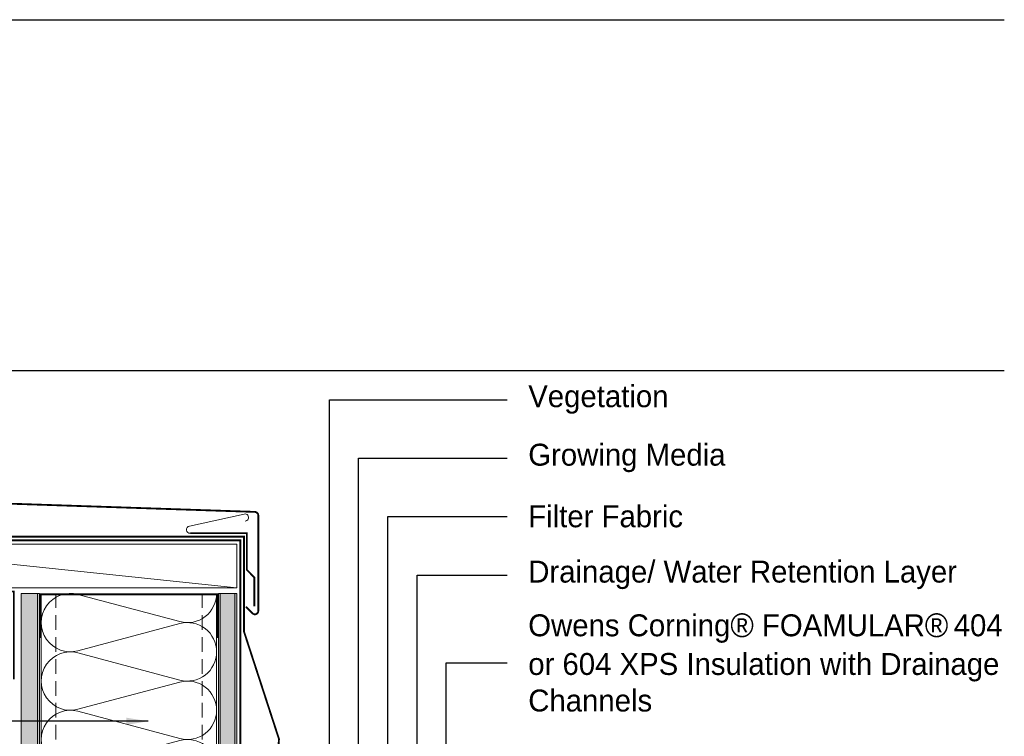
# Model space of a CAD drawing. Extents: x -24 to 36.5, y -12 to 48.
# Tile 5 of 5: x 2.3 to 36, y 23.5 to 48. Entities that reach past the tile are written whole.
import ezdxf

# ---------------------------------------------------------------- set-up
doc = ezdxf.new("R2010")
doc.units = 0
doc.header["$LTSCALE"] = 2
doc.header["$MEASUREMENT"] = 0
doc.linetypes.add('DASHED', pattern=[0.75, 0.5, -0.25])
doc.linetypes.add('HIDDEN', pattern=[0.375, 0.25, -0.125])
doc.layers.get('DEFPOINTS').update_dxf_attribs({"linetype": 'CONTINUOUS'})
for name, color, linetype, lineweight in [('AIR BARRIER', 5, 'DASHED', 18), ('BLOCKING', 3, 'CONTINUOUS', 18), ('COPING', 1, 'CONTINUOUS', 18), ('ECOTOUCH FIBERGLAS BATT INSULATION', 6, 'CONTINUOUS', 13), ('HATCH', 6, 'CONTINUOUS', 5), ('SHEATHING', 2, 'CONTINUOUS', 18), ('STEEL STUD', 1, 'CONTINUOUS', 13), ('TEXT', 7, 'CONTINUOUS', 25)]:
    doc.layers.add(name, color=color, linetype=linetype, lineweight=lineweight)
doc.layers.add('METAL FLASHING', color=7, linetype='CONTINUOUS')
doc.styles.get("Standard").update_dxf_attribs({"font": 'stylu.ttf'})
doc.dimstyles.get("Standard").update_dxf_attribs({"dimscale": 8, "dimtxt": 0.125, "dimasz": 0.09375, "dimexe": 0.0625, "dimexo": 0.0625, "dimgap": 0.0625, "dimtad": 0, "dimtih": 1, "dimtoh": 1, "dimdec": 4, "dimzin": 3, "dimdsep": 46, "dimlunit": 4, "dimtxsty": 'Standard', "dimcen": 0.125, "dimclrd": 256, "dimclre": 256, "dimclrt": 256, "dimadec": 0, "dimazin": 0, "dimtfac": 1, "dimtdec": 4, "dimtofl": 0, "dimtmove": 1, "dimatfit": 0, "dimfxl": 1, "dimfrac": 1, "dimtolj": 1, "dimtzin": 3, "dimlwd": -1, "dimlwe": -1, "dimarcsym": 0})
pattern_1 = [(37.5, (-28.1875, -40.0206), (-0.031497, 0.963412), [0, -0.76, 0, -0.85, 0, -0.8125]), (7.5, (-28.1875, -40.0206), (0.884888, 1.411073), [0, -0.41, 0, -0.685, 0, -0.2625]), (327.5, (-28.8025, -40.0206), (1.557071, 0.0028295), [0, -0.25, 0, -0.9, 0, -1.175]), (317.5, (-28.8025, -40.0206), (1.503063, 0.438838), [0, -0.125, 0, -0.59, 0, -0.675])]

msp = doc.modelspace()

# ---------------------------------------------------------------- hatches: boundary and pattern name
at = {"layer": 'HATCH'}
h = msp.add_hatch(dxfattribs=at)
h.set_pattern_fill('AR-SAND', color=256, scale=0.5)
h.set_pattern_definition(pattern_1)
h.paths.add_polyline_path([(2.375, 4), (3, 4), (3, 28.375), (2.375, 28.375)])
h.paths.add_polyline_path([(3, 0), (2.375, 0), (2.375, -12), (3, -12)])
h = msp.add_hatch(dxfattribs=at)
h.set_pattern_fill('AR-SAND', color=256, scale=0.5)
h.set_pattern_definition(pattern_1)
h.paths.add_polyline_path([(9.75, 0), (9.125, 0), (9.125, -12), (9.75, -12)])
h.paths.add_polyline_path([(9.125, 4), (9.75, 4), (9.75, 28.375), (9.125, 28.375)])

# ---------------------------------------------------------------- linework, layer by layer
at = {"layer": 'AIR BARRIER', "const_width": 0.0625}
msp.add_lwpolyline([(2.125, 25.438), (2.125, 28.438), (-4.75, 28.438), (-4.75, 30.188), (9.875, 30.188), (9.875, 22), (9.875, 21)], dxfattribs=at)
at = {"layer": 'BLOCKING'}
msp.add_line((-4.625, 30.063), (9.75, 28.563), dxfattribs=at)
msp.add_lwpolyline([(-4.625, 28.563), (9.75, 28.563), (9.75, 30.063), (-4.625, 30.063)], close=True, dxfattribs=at)
at = {"layer": 'COPING', "const_width": 0.0625}
msp.add_lwpolyline([(10.062, 27.915), (10.316, 27.67, 0.553989), (10.488, 27.778), (10.488, 31.041, 0.396665), (10.368, 31.162), (-5.361, 31.69, 0.424327), (-5.49, 31.565), (-5.49, 27.256, 0.668179), (-5.385, 27.212), (-5.03, 27.567)], format="xyb", dxfattribs=at)
at = {"layer": 'COPING'}
msp.add_lwpolyline([(10.037, 30.845, 1.107602), (10.005, 31.087), (8.13, 30.675, 0.96895), (8.164, 30.434), (10.094, 30.434)], format="xyb", dxfattribs=at)
at = {"layer": 'COPING', "const_width": 0.0625}
msp.add_lwpolyline([(10.353, 27.934), (10.353, 28.921), (10.094, 29.181), (10.094, 30.434), (8.164, 30.434)], dxfattribs=at)
at = {"layer": 'DEFPOINTS'}
for p, q in [((-24, 48), (36, 48)), ((-24, 36), (36, 36))]:
    msp.add_line(p, q, dxfattribs=at)
at = {"layer": 'ECOTOUCH FIBERGLAS BATT INSULATION'}
for points in [[(9.063, 26.375, 0.493042), (7.804, 27.341), (4.32, 26.409, -1.30186), (4.32, 28.341), (7.804, 27.409, 0.493042), (9.063, 28.375, 1)], [(9.063, 24.375, 0.493042), (7.804, 25.341), (4.32, 24.409, -1.30186), (4.32, 26.341), (7.804, 25.409, 0.493042), (9.063, 26.375, 1)], [(9.063, 22.375, 0.493042), (7.804, 23.341), (4.32, 22.409, -1.30186), (4.32, 24.341), (7.804, 23.409, 0.493042), (9.063, 24.375, 1)]]:
    msp.add_lwpolyline(points, format="xyb", dxfattribs=at)
at = {"layer": 'METAL FLASHING', "const_width": 0.0625}
msp.add_lwpolyline([(10.5, 18.493), (10.849, 18.144), (10.937, 18.232), (10.761, 18.409), (11.196, 23.39), (10, 27.063), (10, 30.313), (-4.75, 30.313), (-4.75, 30.313), (-4.75, 30.313)], dxfattribs=at)
at = {"layer": 'SHEATHING'}
for p, q in [((2.375, 28.375), (2.375, 4)), ((2.938, 28.375), (2.938, 4)), ((9.188, 28.375), (9.188, 4)), ((9.688, 28.375), (9.688, 4))]:
    msp.add_line(p, q, dxfattribs=at)
for points in [[(2.375, 4), (2.375, 28.375), (3, 28.375), (3, 4)], [(9.75, 4), (9.75, 28.375), (9.125, 28.375), (9.125, 4)]]:
    msp.add_lwpolyline(points, dxfattribs=at)
at = {"layer": 'STEEL STUD'}
for p, q in [((3.063, 28.375), (3.063, 4)), ((9.063, 28.375), (9.063, 4))]:
    msp.add_line(p, q, dxfattribs=at)
at = {"layer": 'STEEL STUD', "linetype": 'HIDDEN'}
for p, q in [((3.563, 28.375), (3.563, 4)), ((8.563, 28.375), (8.563, 4))]:
    msp.add_line(p, q, dxfattribs=at)
at = {"layer": 'STEEL STUD', "const_width": 0.0625}
msp.add_lwpolyline([(3.031, 26.844), (3.031, 28.344), (9.094, 28.344), (9.094, 26.844)], dxfattribs=at)

# ---------------------------------------------------------------- texts
at = {"layer": 'TEXT', "char_height": 0.75, "attachment_point": 4}
for s, insert, width in [('\\A1;Note: Verify parapet heights & wind uplift requirements. ', (-24, 35), 30), ('\\A1;Vegetation', (19.72, 35.006), 16.28), ('\\A1;Growing Media', (19.72, 33.006), 16.28), ('\\A1;Filter Fabric', (19.72, 31.006), 16.28), ('\\A1;Drainage/ Water Retention Layer', (19.72, 29.006), 16.28), ('\\A1;Owens Corning{\\A0;\\H1.0833x;®\\A1;\\H0.92311x; FOAMULAR\\A0;\\H1.0833x;®\\fMS Shell Dlg 2|b0|i0|c0|p0;\\H0.61538x; \\A1;\\fStylus BT|b0|i0|c0|p34;\\H1.5001x;404 or 604 XPS Insulation with Drainage Channels}', (19.72, 26.006), 16.28)]:
    msp.add_mtext(s, dxfattribs=dict(at, insert=insert, width=width))

# ---------------------------------------------------------------- leaders
at = {"layer": 'TEXT'}
for points in [[(12.918, 19.317), (12.918, 35), (19, 35)], [(13.918, 15.937), (13.918, 33), (19, 33)], [(14.918, 10.75), (14.918, 31), (19, 31)], [(15.918, 9.797), (15.918, 29), (19, 29)], [(16.918, 8.356), (16.918, 26), (19, 26)], [(6.724, 24), (-3, 24), (-4, 24)]]:
    msp.add_leader(points, dimstyle='Standard', override={"dimgap": 0.09, "dimtad": 0}, dxfattribs=at)

doc.saveas('drawing.dxf')
